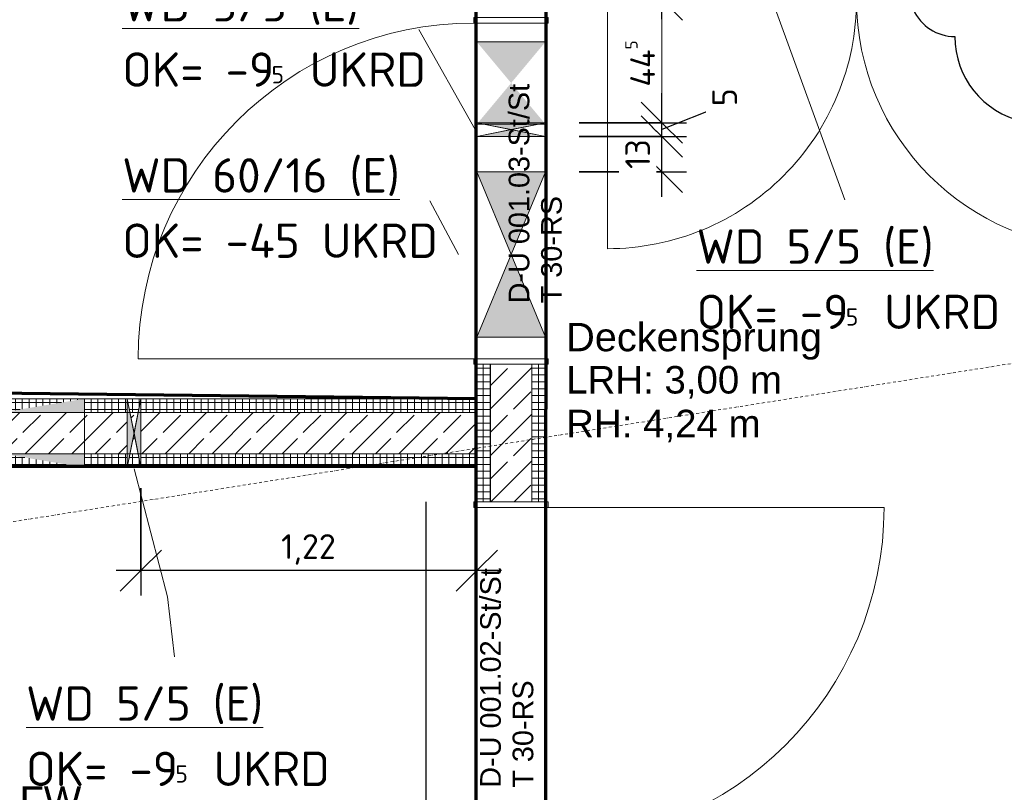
# Model space of a CAD drawing. Header units: millimetres. Extents: x 1523 to 73204, y -91281 to 10268.
# Tile 34 of 120: x 31765 to 35343, y -66517 to -63709. Entities that reach past the tile are written whole.
import ezdxf

# ---------------------------------------------------------------- set-up
doc = ezdxf.new("R2010")
doc.units = ezdxf.units.MM
for name, pattern in [('CAx_nichtHalbton', [20001.0584, 10000, -0.5292, 10000, -0.5292]), ('IMPORT-STRICHPUNKT _7_', [20, 10, -5, 0, -5]), ('Verdeckt 2x', [3.572, 2.3813, -1.1907])]:
    doc.linetypes.add(name, pattern=pattern)
for name, color, linetype, lineweight, true_color in [('90 A--Achsraster _1_50_', 7, 'IMPORT-STRICHPUNKT _7_', 13, 0x656565), ('97 A--Etiketten _ Deckensprung', 7, 'Continuous', 13, 0x656565), ('AD', 1, 'Continuous', 13, 0xff0000), ('G-____-REVC-OTLN', 1, 'Continuous', 25, 0xff0000), ('Neubau_10 A--Wand innen _tragend_', 7, 'Continuous', 13, 0x656565), ('Neubau_20 A--Gründungsbelag', 7, 'Continuous', 13, 0x656565), ('Neubau_80 A--Raum', 7, 'Continuous', 13, 0x656565), ('Xref_706_5_--_ÜP_-1_000_16_Übersichtsplan UG_IFC 2025_01_13_dwg', 7, 'Continuous', 13, 0x767676), ('XX', 7, 'Continuous', 18, 0x804040)]:
    doc.layers.add(name, color=color, linetype=linetype, lineweight=lineweight, true_color=true_color)
for name, color, linetype, lineweight in [('AD_Detail', 7, 'Continuous', 13), ('Ax-50_BM-Bem', 7, 'Continuous', 9), ('Ax_BM-Bem', 7, 'Continuous', 9), ('GB_HLS-OBJ', 7, 'Continuous', 18), ('M-EQPM-___-IDEN', 7, 'Continuous', 9)]:
    doc.layers.add(name, color=color, linetype=linetype, lineweight=lineweight)
doc.styles.add('Arial', font='arial.ttf', dxfattribs={"height": 75})
doc.styles.add('Arial_6', font='arial.ttf', dxfattribs={"height": 100})
doc.styles.add('Arial_B_1', font='txt', dxfattribs={"height": 103.174603})
doc.styles.add('ISOCPEUR', font='isocpeur.ttf', dxfattribs={"height": 125})
doc.styles.add('ISOCPEUR_2', font='isocpeur.ttf', dxfattribs={"height": 62.5})
doc.styles.add('ISOCPEUR_3', font='isocpeur.ttf', dxfattribs={"height": 90})
doc.dimstyles.new('KI_1_8_mm_Isocpeur__cm_m__Aufrundung_auf_5_mm_ELT_Gesamtbemaßung', dxfattribs={"dimscale": 304.8, "dimtxt": 89.638306, "dimasz": 0.492126, "dimexe": 0.295276, "dimexo": 0.0625, "dimgap": 0.049213, "dimtad": 1, "dimdec": 1, "dimlfac": 0.1, "dimrnd": 0.5, "dimdsep": 46, "dimtxsty": 'ISOCPEUR_3', "dimblk1": 'OBLIQUE', "dimblk2": 'OBLIQUE', "dimsah": 1, "dimcen": 0.09, "dimdle": 0.295276, "dimadec": 0, "dimazin": 0, "dimtfac": 1, "dimtdec": 4, "dimtix": 1, "dimtmove": 0, "dimatfit": 3, "dimfxl": 0.984252, "dimfxlon": 1, "dimtvp": 1, "dimtfill": 1, "dimtolj": 1, "dimtzin": 0, "dimlwd": 25, "dimlwe": 25, "dimarcsym": 2})
doc.dimstyles.new('KI_1_8_mm_Isocpeur__cm_m__Aufrundung_auf_5_mm_ELT_Gesamtbemaßung_1', dxfattribs={"dimscale": 304.8, "dimtxt": 89.638306, "dimasz": 0.492126, "dimexe": 0.295276, "dimexo": 0.0625, "dimgap": 0.049213, "dimtad": 1, "dimlfac": 0.001, "dimrnd": 0.005, "dimzin": 0, "dimdsep": 46, "dimtxsty": 'ISOCPEUR_3', "dimblk1": 'OBLIQUE', "dimblk2": 'OBLIQUE', "dimsah": 1, "dimcen": 0.09, "dimdle": 0.295276, "dimadec": 0, "dimazin": 0, "dimtfac": 1, "dimtdec": 4, "dimtix": 1, "dimtmove": 0, "dimatfit": 3, "dimfxl": 0.984252, "dimfxlon": 1, "dimtvp": 1, "dimtfill": 1, "dimtolj": 1, "dimtzin": 0, "dimlwd": 25, "dimlwe": 25, "dimarcsym": 2})
doc.dimstyles.new('KI_1_8_mm_Isocpeur__cm_m__Aufrundung_auf_5_mm_ELT_Gesamtbemaßung_2', dxfattribs={"dimscale": 304.8, "dimtxt": 89.638306, "dimasz": 0.492126, "dimexe": 0.295276, "dimexo": 0.0625, "dimgap": 0.049213, "dimtad": 1, "dimdec": 1, "dimlfac": 0.1, "dimrnd": 0.5, "dimdsep": 46, "dimtxsty": 'ISOCPEUR_3', "dimblk1": 'OBLIQUE', "dimblk2": 'OBLIQUE', "dimsah": 1, "dimcen": 0.09, "dimdle": 0.295276, "dimadec": 0, "dimazin": 0, "dimtfac": 1, "dimtdec": 4, "dimtix": 1, "dimtmove": 1, "dimatfit": 3, "dimfxl": 0.984252, "dimfxlon": 1, "dimtvp": 1, "dimtfill": 1, "dimtolj": 1, "dimtzin": 0, "dimlwd": 25, "dimlwe": 25, "dimarcsym": 2})
pattern_1 = [(131.336, (0, 0), (90.10192, 79.25683), []), (131.336, (-45.05, -39.63), (90.10192, 79.25683), [90, -30])]
pattern_2 = [(356.336, (0, 0), (1.597632, 24.948899), []), (86.336, (0, 0), (-24.948899, 1.597632), [])]
pattern_3 = [(86.336, (0, 0), (-24.948899, 1.597632), []), (176.336, (0, 0), (1.597632, 24.948899), [])]

# ---------------------------------------------------------------- blocks, each defined once
blk = doc.blocks.new('SuD_WD_RB Allgemein - SuD_WD_RB Allgemein-38426110-SuD_-1UG gesamt Plot  - Blatt 7')
at = {"layer": 'AD', "lineweight": 18}
blk.add_hatch(color=256, dxfattribs=at).paths.add_polyline_path([(-125, 0), (-250, -300), (0, -300)])
at = {"layer": 'AD_Detail', "lineweight": 18, "true_color": 0xff0000}
blk.add_hatch(color=1, dxfattribs=at).paths.add_polyline_path([(0, 300), (-250, 300), (-125, 0)])
at = {"layer": 'AD', "color": 7}
for p, q in [((-250, -300), (0, 300)), ((-250, 300), (0, -300)), ((-250, -300), (-250, 300)), ((-250, 300), (0, 300)), ((0, 300), (0, -300)), ((0, -300), (-250, -300))]:
    blk.add_line(p, q, dxfattribs=at)
at = {"layer": 'AD_Detail'}
for p, q in [((0, 300), (-250, 300)), ((-250, 300), (-125, 0)), ((-125, 0), (0, 300)), ((-125, 0), (-250, -300)), ((0, -300), (-125, 0)), ((-250, -300), (0, -300))]:
    blk.add_line(p, q, dxfattribs=at)
blk = doc.blocks.new('SuD_WD_RB Allgemein - SuD_WD_RB Allgemein-37078954-SuD_-1UG gesamt Plot  - Blatt 7')
at = {"layer": 'AD', "lineweight": 18}
blk.add_hatch(color=256, dxfattribs=at).paths.add_polyline_path([(-250, -25), (0, -25), (-125, 0)])
at = {"layer": 'AD_Detail', "lineweight": 18, "true_color": 0xff0000}
blk.add_hatch(color=1, dxfattribs=at).paths.add_polyline_path([(-250, 25), (-125, 0), (0, 25)])
at = {"layer": 'AD', "color": 7}
for p, q in [((-250, -25), (0, 25)), ((-250, 25), (0, -25)), ((-250, -25), (-250, 25)), ((-250, 25), (0, 25)), ((0, 25), (0, -25)), ((0, -25), (-250, -25))]:
    blk.add_line(p, q, dxfattribs=at)
at = {"layer": 'AD_Detail'}
for p, q in [((0, 25), (-250, 25)), ((-250, 25), (-125, 0)), ((-125, 0), (0, 25)), ((-125, 0), (-250, -25)), ((-250, -25), (0, -25)), ((0, -25), (-125, 0))]:
    blk.add_line(p, q, dxfattribs=at)
blk = doc.blocks.new('SuD_WD_RB Allgemein - SuD_WD_RB Allgemein-40731871-SuD_-1UG gesamt Plot  - Blatt 7')
at = {"layer": 'AD', "lineweight": 18}
blk.add_hatch(color=256, dxfattribs=at).paths.add_polyline_path([(0, -25), (-125, 0), (-250, -25)])
at = {"layer": 'AD_Detail', "lineweight": 18, "true_color": 0xff0000}
blk.add_hatch(color=1, dxfattribs=at).paths.add_polyline_path([(0, 25), (-250, 25), (-125, 0)])
at = {"layer": 'AD', "color": 7}
for p, q in [((-250, -25), (0, 25)), ((-250, 25), (0, -25)), ((-250, -25), (-250, 25)), ((-250, 25), (0, 25)), ((0, 25), (0, -25)), ((0, -25), (-250, -25))]:
    blk.add_line(p, q, dxfattribs=at)
at = {"layer": 'AD_Detail'}
for p, q in [((0, 25), (-250, 25)), ((-250, 25), (-125, 0)), ((-125, 0), (0, 25)), ((-125, 0), (-250, -25)), ((-250, -25), (0, -25)), ((0, -25), (-125, 0))]:
    blk.add_line(p, q, dxfattribs=at)
blk = doc.blocks.new('Xref_706_5_--_ÜP_-1_000_11_Übersichtsplan UG_IFC 2024_09_30_dwg_Tür Ol 1-Fl 27_3-41959637-SuD_-1UG gesamt Plot  - Blatt 7')
at = {"layer": 'Neubau_10 A--Wand innen _tragend_', "color": 9, "true_color": 0xcbcbcb}
blk.add_line((610, 10), (610, 1230), dxfattribs=at)
at = {"layer": 'Neubau_10 A--Wand innen _tragend_', "color": 9, "true_color": 0xcbcbcb, "flags": 128}
for points in [[(-630, -260), (-610, -260), (-610, 10), (-630, 10)], [(630, -260), (610, -260), (610, 10), (630, 10)], [(630, -250), (630, -200), (630, -50), (630, 0), (630, -50), (630, -200)], [(-630, -250), (-630, -200), (-630, -50), (-630, 0), (-630, -50), (-630, -200)]]:
    blk.add_lwpolyline(points, close=True, dxfattribs=at)
at = {"layer": 'Neubau_10 A--Wand innen _tragend_', "color": 9, "true_color": 0xcbcbcb}
blk.add_arc((610, 10), 1220, 90, 180, dxfattribs=at)
blk = doc.blocks.new('Xref_706_5_--_ÜP_-1_000_11_Übersichtsplan UG_IFC 2024_09_30_dwg_Tür Ol 2-Fl 27_2-41959636-SuD_-1UG gesamt Plot  - Blatt 7')
at = {"layer": 'Neubau_10 A--Wand innen _tragend_', "color": 9, "true_color": 0xcbcbcb}
for p, q in [((-905, 0), (-905, 905)), ((905, 0), (905, 905))]:
    blk.add_line(p, q, dxfattribs=at)
at = {"layer": 'Neubau_10 A--Wand innen _tragend_', "color": 9, "true_color": 0xcbcbcb, "flags": 128}
for points in [[(-1005, -50), (-905, -50), (-905, 0), (-1005, 0), (-1005, -50), (-1005, 0), (-1005, -50), (-1005, -200), (-1005, -250)], [(1005, -50), (905, -50), (905, 0), (1005, 0), (1005, -50), (1005, 0), (1005, -50), (1005, -200), (1005, -250)]]:
    blk.add_lwpolyline(points, dxfattribs=at)
at = {"layer": 'Neubau_10 A--Wand innen _tragend_', "color": 9, "true_color": 0xcbcbcb}
for centre, start, end in [((-905, 0), 360, 90), ((905, 0), 90, 180)]:
    blk.add_arc(centre, 905, start, end, dxfattribs=at)
blk = doc.blocks.new('Xref_706_5_--_ÜP_-1_000_11_Übersichtsplan UG_IFC 2024_09_30_dwg_Standard-Rastermarker_26-41960580-SuD_-1UG gesamt Plot  - Blatt 7')
at = {"layer": '90 A--Achsraster _1_50_', "color": 9, "true_color": 0xcbcbcb}
blk.add_line((0, 0), (40099.1, 0), dxfattribs=at)
blk = doc.blocks.new('Xref_706_5_--_ÜP_-1_000_11_Übersichtsplan UG_IFC 2024_09_30_dwg_Standard-Rastermarker_31-41960585-SuD_-1UG gesamt Plot  - Blatt 7')
at = {"layer": '90 A--Achsraster _1_50_', "color": 9, "true_color": 0xcbcbcb}
blk.add_line((0, 0), (53500.2, 0), dxfattribs=at)
blk = doc.blocks.new('Xref_706_5_--_ÜP_-1_000_16_Übersichtsplan UG_IFC 2025_01_13_dwg-35469238-SuD_-1UG gesamt Plot  - Blatt 7')
at = {"layer": 'Neubau_10 A--Wand innen _tragend_', "true_color": 0xededed}
blk.add_hatch(color=7, dxfattribs=at).paths.add_polyline_path([(57860.6, -96979.5), (57718.9, -96845.1), (57702.9, -97094.6)])
h = blk.add_hatch(color=7, dxfattribs=at)
h.paths.add_polyline_path([(58016.4, -96894.4), (58018.3, -96864.3), (58012.9, -96868.3)])
h.paths.add_polyline_path([(58002.3, -97113.8), (58004.3, -97083.7), (57997.5, -97109.2)])
h.paths.add_polyline_path([(58012, -96868.9), (57860.6, -96979.5), (57996.6, -97108.4)])
at = {"layer": 'Neubau_10 A--Wand innen _tragend_', "true_color": 0xcbcbcb}
h = blk.add_hatch(dxfattribs=at)
h.set_pattern_fill('FP_7', color=9, style=0, pattern_type=2)
h.set_pattern_definition(pattern_2)
h.paths.add_polyline_path([(59013.1, -96928), (58888.4, -96920), (58885.2, -96969.9), (59009.9, -96977.9)])
h = blk.add_hatch(dxfattribs=at)
h.set_pattern_fill('FP_7', color=9, style=0, pattern_type=2)
h.set_pattern_definition(pattern_2)
h.paths.add_polyline_path([(59059.8, -96981.1), (59013.1, -96928), (59009.9, -96977.9)])
h = blk.add_hatch(dxfattribs=at)
h.set_pattern_fill('FP_7', color=9, style=0, pattern_type=2)
h.set_pattern_definition(pattern_2)
h.paths.add_polyline_path([(59387.3, -96952), (59013.1, -96928), (59059.8, -96981.1), (59384.1, -97001.9)])
h = blk.add_hatch(dxfattribs=at)
h.set_pattern_fill('FP_4', color=9, style=0, pattern_type=2)
h.set_pattern_definition(pattern_1)
h.paths.add_polyline_path([(59000.3, -97127.6), (59009.9, -96977.9), (58885.2, -96969.9), (58875.6, -97119.6)])
h = blk.add_hatch(dxfattribs=at)
h.set_pattern_fill('FP_4', color=9, style=0, pattern_type=2)
h.set_pattern_definition(pattern_1)
h.paths.add_polyline_path([(59059.8, -96981.1), (59009.9, -96977.9), (59000.3, -97127.6), (59050.2, -97130.8)])
h = blk.add_hatch(dxfattribs=at)
h.set_pattern_fill('FP_4', color=9, style=0, pattern_type=2)
h.set_pattern_definition(pattern_1)
h.paths.add_polyline_path([(59199.9, -97140.4), (59059.8, -96981.1), (59050.2, -97130.8)])
h = blk.add_hatch(dxfattribs=at)
h.set_pattern_fill('FP_4', color=9, style=0, pattern_type=2)
h.set_pattern_definition(pattern_1)
h.paths.add_polyline_path([(59377.8, -97101.7), (59384.1, -97001.9), (59059.8, -96981.1), (59199.9, -97140.4), (59374.6, -97151.6)])
at = {"layer": 'Neubau_10 A--Wand innen _tragend_', "true_color": 0xededed}
h = blk.add_hatch(color=7, dxfattribs=at)
h.paths.add_polyline_path([(58029.3, -96990.3), (58029.3, -96990.3), (58029.3, -96990.3)])
h.paths.add_polyline_path([(57997.5, -97109.2), (57997.5, -97109.2), (57996.3, -97113.4)])
at = {"layer": 'Neubau_10 A--Wand innen _tragend_', "true_color": 0xcbcbcb}
h = blk.add_hatch(dxfattribs=at)
h.set_pattern_fill('FP_7', color=9, style=0, pattern_type=2)
h.set_pattern_definition(pattern_2)
h.paths.add_polyline_path([(59000.3, -97127.6), (58875.6, -97119.6), (58872.4, -97169.5), (58997.1, -97177.5)])
h = blk.add_hatch(dxfattribs=at)
h.set_pattern_fill('FP_7', color=9, style=0, pattern_type=2)
h.set_pattern_definition(pattern_2)
h.paths.add_polyline_path([(59047, -97180.7), (59050.2, -97130.8), (59000.3, -97127.6), (58997.1, -97177.5)])
h = blk.add_hatch(dxfattribs=at)
h.set_pattern_fill('FP_7', color=9, style=0, pattern_type=2)
h.set_pattern_definition(pattern_2)
h.paths.add_polyline_path([(59196.7, -97190.3), (59199.9, -97140.4), (59050.2, -97130.8), (59047, -97180.7)])
h = blk.add_hatch(dxfattribs=at)
h.set_pattern_fill('FP_7', color=9, style=0, pattern_type=2)
h.set_pattern_definition(pattern_2)
h.paths.add_polyline_path([(59246.6, -97193.5), (59199.9, -97140.4), (59196.7, -97190.3)])
h = blk.add_hatch(dxfattribs=at)
h.set_pattern_fill('FP_7', color=9, style=0, pattern_type=2)
h.set_pattern_definition(pattern_2)
h.paths.add_polyline_path([(59374.6, -97151.6), (59199.9, -97140.4), (59246.6, -97193.5), (59371.4, -97201.5)])
h = blk.add_hatch(dxfattribs=at)
h.set_pattern_fill('FP_12', color=9, style=0, pattern_type=2)
h.set_pattern_definition(pattern_3)
h.paths.add_polyline_path([(58889.8, -99635.7), (58936.8, -98902.2), (58906.1, -98599.6), (58810.2, -100096.5), (58879.3, -99800.3), (58884.1, -99725.5)])
h.paths.add_polyline_path([(58860.1, -100099.7), (58810.2, -100096.5), (58773.5, -100670.3), (58823.4, -100673.5)])
h.paths.add_polyline_path([(58919.2, -98395), (58906.1, -98599.6), (58956, -98602.8), (58965.9, -98448.1), (58916, -98444.9), (58966.5, -98438.1), (58968.4, -98408.2)])
h.paths.add_polyline_path([(59047, -97180.7), (58997.1, -97177.5), (58919.2, -98395), (58969.1, -98398.2), (59031.1, -97429.5)])
h = blk.add_hatch(dxfattribs=at)
h.set_pattern_fill('FP_4', color=9, style=0, pattern_type=2)
h.set_pattern_definition(pattern_1)
h.paths.add_polyline_path([(59009.8, -100109.3), (59115.6, -98457.7), (58965.9, -98448.1), (58823.4, -100673.5), (58973.1, -100683.1)])
h.paths.add_polyline_path([(59118.8, -98407.8), (59196.7, -97190.3), (59047, -97180.7), (58969.1, -98398.2)])
h.paths.add_polyline_path([(59118.1, -98417.8), (59042.3, -98427.9), (59116.2, -98447.7), (59117.2, -98432.7)])
h.paths.add_polyline_path([(59042.3, -98427.9), (58968.4, -98408.2), (58966.5, -98438.1)])
h = blk.add_hatch(dxfattribs=at)
h.set_pattern_fill('FP_12', color=9, style=0, pattern_type=2)
h.set_pattern_definition(pattern_3)
h.paths.add_polyline_path([(59059.7, -100112.5), (59155.6, -98615.6), (59086.5, -98911.8), (59029, -99809.9), (59036.7, -99885.6)])
h.paths.add_polyline_path([(59023, -100686.3), (59059.7, -100112.5), (59009.8, -100109.3), (58973.1, -100683.1)])
h.paths.add_polyline_path([(59168.7, -98411), (59118.1, -98417.8), (59116.2, -98447.7), (59165.5, -98460.9), (59115.6, -98457.7), (59105.7, -98612.4), (59155.6, -98615.6), (59167.1, -98435.9)])
h.paths.add_polyline_path([(59230.7, -97442.2), (59246.6, -97193.5), (59196.7, -97190.3), (59118.8, -98407.8), (59168.7, -98411)])
at = {"layer": 'Neubau_10 A--Wand innen _tragend_', "true_color": 0xededed}
h = blk.add_hatch(color=7, dxfattribs=at)
h.paths.add_polyline_path([(59155.6, -98615.6), (59105.7, -98612.4), (59086.5, -98911.8)])
h.paths.add_polyline_path([(58936.8, -98902.2), (58956, -98602.8), (58906.1, -98599.6)])
at = {"layer": '90 A--Achsraster _1_50_', "color": 161, "true_color": 0xaaaaff, "flags": 128}
blk.add_lwpolyline([(41194.5, -96037.6), (81171.8, -98597.4), (80508.1, -98554.9)], dxfattribs=at)
at = {"layer": 'Neubau_10 A--Wand innen _tragend_', "color": 9, "true_color": 0xcbcbcb}
for p, q in [((57718.9, -96845.1), (57702.9, -97094.6)), ((58012.3, -96863.9), (57996.3, -97113.4)), ((58002.3, -97113.8), (58018.3, -96864.3)), ((58046.2, -97116.6), (58062.2, -96867.1)), ((58190.9, -96875.4), (58175, -97124.8)), ((58773.7, -97163.2), (58789.7, -96913.7)), ((58885.2, -96969.9), (59384.1, -97001.9)), ((58875.6, -97119.6), (59374.6, -97151.6)), ((58823.4, -100673.5), (59047, -97180.7)), ((58973.1, -100683.1), (59196.7, -97190.3))]:
    blk.add_line(p, q, dxfattribs=at)
at = {"layer": 'Neubau_10 A--Wand innen _tragend_', "color": 9, "true_color": 0xcbcbcb, "flags": 128}
for points in [[(58919.2, -98395), (58997.1, -97177.5), (58872.4, -97169.5), (58888.4, -96920), (59013.1, -96928), (59387.3, -96952), (59371.4, -97201.5), (59246.6, -97193.5), (58997.1, -97177.5)], [(58916, -98444.9), (58965.9, -98448.1), (59115.6, -98457.7), (59165.5, -98460.9), (59168.7, -98411), (59246.6, -97193.5)], [(59168.7, -98411), (59118.8, -98407.8), (58969.1, -98398.2), (58919.2, -98395), (58916, -98444.9), (58906.1, -98599.6)], [(58824.6, -99872), (58874.5, -99875.2), (59024.2, -99884.8), (59074.1, -99888), (59093.3, -99588.6), (59155.6, -98615.6), (59165.5, -98460.9)], [(59155.6, -98615.6), (59105.7, -98612.4), (58956, -98602.8), (58906.1, -98599.6), (58843.8, -99572.6)]]:
    blk.add_lwpolyline(points, dxfattribs=at)
at = {"layer": 'Neubau_20 A--Gründungsbelag', "color": 9, "true_color": 0xcbcbcb, "flags": 128}
blk.add_lwpolyline([(44940.3, -94017.8), (44811.9, -96023.7), (45061.4, -96039.7), (45045.7, -96284.2), (57300.6, -97068.9), (57324.6, -96694.6), (57574.1, -96710.6), (57566.1, -96835.3), (57630.9, -96839.5), (57615, -97089), (57550.1, -97084.8), (57534.1, -97334.3), (49370.8, -96811.6), (49049.7, -101827.3), (58649.3, -102610.4), (58997.1, -97177.5), (58872.4, -97169.5), (58888.4, -96920), (59387.3, -96952), (59371.4, -97201.5), (59246.6, -97193.5), (58962.4, -101632.8), (59022.2, -101636.6), (58966.6, -102505.8)], dxfattribs=at)
for name, p, rotation in [('Xref_706_5_--_ÜP_-1_000_11_Übersichtsplan UG_IFC 2024_09_30_dwg_Standard-Rastermarker_31-41960585-SuD_-1UG gesamt Plot  - Blatt 7', (60649.5, -112955.4), 95.33628353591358), ('Xref_706_5_--_ÜP_-1_000_11_Übersichtsplan UG_IFC 2024_09_30_dwg_Tür Ol 2-Fl 27_2-41959636-SuD_-1UG gesamt Plot  - Blatt 7', (57638.3, -95707.7), 266.3362835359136), ('Xref_706_5_--_ÜP_-1_000_11_Übersichtsplan UG_IFC 2024_09_30_dwg_Standard-Rastermarker_26-41960580-SuD_-1UG gesamt Plot  - Blatt 7', (81211.7, -98599.9), 176.3362835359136)]:
    blk.add_blockref(name, p, dxfattribs=dict(rotation=rotation))
at = {"extrusion": (0, 0, -1), "zscale": -0.9999999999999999}
for p, rotation in [((-60016.1, -96992.2), 3.663716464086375), ((-58243.7, -97129.2), 183.6637164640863)]:
    blk.add_blockref('Xref_706_5_--_ÜP_-1_000_11_Übersichtsplan UG_IFC 2024_09_30_dwg_Tür Ol 1-Fl 27_3-41959637-SuD_-1UG gesamt Plot  - Blatt 7', p, dxfattribs=dict(at, rotation=rotation))
at = {"layer": '97 A--Etiketten _ Deckensprung', "attachment_point": 1, "rotation": 86.3363, "line_spacing_factor": 0.941778}
for s, insert, char_height, width, style in [('Deckensprung', (58743, -96835.6), 103.175, 1165.496, 'Arial_B_1'), ('LRH: 3,00 m', (58899.4, -96845.6), 100, 936.559, 'Arial_6'), ('RH: 4,24 m', (59058.2, -96855.7), 100, 843.515, 'Arial_6')]:
    blk.add_mtext(s, dxfattribs=dict(at, insert=insert, char_height=char_height, width=width, style=style))
at = {"layer": 'Neubau_10 A--Wand innen _tragend_', "char_height": 75, "attachment_point": 1, "rotation": 176.3363, "line_spacing_factor": 0.941778, "style": 'Arial'}
for s, insert, width in [('T 30-RS', (58666.5, -96921.9), 465.533), ('D-U 001.03-St/St', (58659, -97039.5), 953.103), ('T 30-RS', (60416.3, -97137.7), 465.533), ('D-U 001.02-St/St', (60408.8, -97255.4), 953.103)]:
    blk.add_mtext(s, dxfattribs=dict(at, insert=insert, width=width))
at = {"layer": 'Neubau_80 A--Raum', "insert": (60253.9, -99596.5), "char_height": 103.17, "width": 1041.845, "attachment_point": 1, "rotation": 86.3363, "line_spacing_factor": 0.941778, "style": 'Arial_B_1'}
blk.add_mtext('NSHV SV FW', dxfattribs=at)
blk = doc.blocks.new('DIMBLOCK16-SuD_-1UG gesamt Plot  - Blatt 7')
at = {"layer": 'Ax-50_BM-Bem', "lineweight": 25}
for p, q in [((34098, -64133.4), (34023, -64058.4)), ((33798, -64133.4), (34188, -64133.4)), ((34098, -64133.4), (33798, -64133.4)), ((34098, -64352.4), (34098, -64133.4)), ((34098, -64133.4), (34173, -64208.4)), ((34098, -64262.4), (34023, -64187.4)), ((33798, -64262.4), (34188, -64262.4)), ((34098, -64262.4), (33798, -64262.4)), ((34098, -64262.4), (34173, -64337.4))]:
    blk.add_line(p, q, dxfattribs=at)
at = {"layer": 'Ax-50_BM-Bem', "color": 0, "lineweight": 25, "insert": (33965.4, -64251.7), "char_height": 90, "width": 129.077, "attachment_point": 1, "rotation": 90, "line_spacing_factor": 1.149209, "style": 'ISOCPEUR_3', "bg_fill": 3, "box_fill_scale": 1.25, "bg_fill_color": 256, "bg_fill_true_color": 13158600, "bg_fill_transparency": 0}
blk.add_mtext('13', dxfattribs=at)
blk = doc.blocks.new('_Oblique')
at = {"color": 0, "linetype": 'ByBlock', "lineweight": -2}
blk.add_line((-0.5, -0.5), (0.5, 0.5), dxfattribs=at)
blk = doc.blocks.new('DIMBLOCK17-SuD_-1UG gesamt Plot  - Blatt 7')
at = {"layer": 'Ax-50_BM-Bem', "lineweight": 25}
for p, q in [((34098, -64083.4), (34023, -64008.4)), ((34313, -64023.7), (34098, -64108.4)), ((34313, -64023.7), (34313, -64023.7)), ((34098, -64133.4), (34023, -64058.4)), ((33798, -64083.4), (34188, -64083.4)), ((34098, -64083.4), (33798, -64083.4)), ((34098, -64133.4), (34098, -64083.4)), ((34098, -64083.4), (34173, -64158.4)), ((33798, -64133.4), (34188, -64133.4)), ((34098, -64133.4), (33798, -64133.4)), ((34098, -64133.4), (34173, -64208.4))]:
    blk.add_line(p, q, dxfattribs=at)
at = {"layer": 'Ax-50_BM-Bem', "color": 0, "lineweight": 25, "insert": (34281.6, -64023.7), "char_height": 90, "width": 75.295, "attachment_point": 1, "rotation": 90, "line_spacing_factor": 1.149209, "style": 'ISOCPEUR_3', "bg_fill": 3, "box_fill_scale": 1.25, "bg_fill_color": 256, "bg_fill_true_color": 13158600, "bg_fill_transparency": 0}
blk.add_mtext('5', dxfattribs=at)
blk = doc.blocks.new('DIMBLOCK18-SuD_-1UG gesamt Plot  - Blatt 7')
at = {"layer": 'Ax-50_BM-Bem', "lineweight": 25}
for p, q in [((34098, -63636.2), (34023, -63561.2)), ((34098, -64083.4), (34098, -63546.2)), ((33798, -63636.2), (34188, -63636.2)), ((34098, -63636.2), (33798, -63636.2)), ((34098, -63636.2), (34173, -63711.2)), ((34098, -64083.4), (34023, -64008.4)), ((33798, -64083.4), (34188, -64083.4)), ((34098, -64083.4), (33798, -64083.4)), ((34098, -64083.4), (34173, -64158.4))]:
    blk.add_line(p, q, dxfattribs=at)
at = {"layer": 'Ax-50_BM-Bem', "color": 0, "lineweight": 25, "insert": (33965.4, -63952.6), "char_height": 90, "width": 222.657, "attachment_point": 1, "rotation": 90, "line_spacing_factor": 1.149209, "style": 'ISOCPEUR_3', "bg_fill": 3, "box_fill_scale": 1.25, "bg_fill_color": 256, "bg_fill_true_color": 13158600, "bg_fill_transparency": 0}
blk.add_mtext('44\\A2\\H0.5x;\\S5^  ;\\H2x;', dxfattribs=at)
blk = doc.blocks.new('DIMBLOCK19-SuD_-1UG gesamt Plot  - Blatt 7')
at = {"layer": 'Ax-50_BM-Bem', "lineweight": 25}
for p, q in [((32205.8, -65411.1), (32205.8, -65801.1)), ((32205.8, -65711.1), (32205.8, -65411.1)), ((32205.8, -65711.1), (32280.8, -65636.1)), ((33425.8, -66011.1), (33425.8, -65621.1)), ((33425.8, -65711.1), (33500.8, -65636.1)), ((33515.8, -65711.1), (32115.8, -65711.1)), ((32205.8, -65711.1), (32130.8, -65786.1)), ((33425.8, -65711.1), (33350.8, -65786.1)), ((33425.8, -65711.1), (33425.8, -66011.1))]:
    blk.add_line(p, q, dxfattribs=at)
at = {"layer": 'Ax-50_BM-Bem', "color": 0, "lineweight": 25, "insert": (32714.9, -65578.5), "char_height": 90, "width": 242.019, "attachment_point": 1, "line_spacing_factor": 1.149209, "style": 'ISOCPEUR_3', "bg_fill": 3, "box_fill_scale": 1.25, "bg_fill_color": 256, "bg_fill_true_color": 13158600, "bg_fill_transparency": 0}
blk.add_mtext('1,22', dxfattribs=at)
blk = doc.blocks.new('Family - ___-42520961-SuD_-1UG gesamt Plot  - Blatt 7')
at = {"layer": 'G-____-REVC-OTLN'}
for centre, radius, start, end in [((53328, -97632.9), 315.9, 263.6681, 58.4594), ((53129.5, -97928.7), 164.7, 221.8578, 353.6681)]:
    blk.add_arc(centre, radius, start, end, dxfattribs=at)

msp = doc.modelspace()

# ---------------------------------------------------------------- linework, layer by layer
at = {"layer": 'M-EQPM-___-IDEN'}
for p, q in [((34500.18, -63641.717), (34763.244, -64364.15)), ((33420.303, -64108.369), (33215.761, -63745.06)), ((33360.016, -64562.369), (33255.761, -64366.865)), ((32180.784, -65341.717), (32302.604, -65806.526)), ((32302.604, -65806.526), (32327.354, -66024.707))]:
    msp.add_line(p, q, dxfattribs=at)
at = {"layer": 'XX', "color": 7, "linetype": 'CAx_nichtHalbton', "lineweight": 70, "true_color": 0xffffff}
for p, q in [((33422.095, -63636.348), (33422.095, -68731.348)), ((33675.784, -69722.795), (33678.529, -63636.233)), ((33422.095, -65086.236), (28090.861, -65024.064)), ((28081.742, -65331.579), (33422.095, -65331.579))]:
    msp.add_line(p, q, dxfattribs=at)
at = {"layer": 'XX', "color": 9, "linetype": 'Verdeckt 2x', "true_color": 0xc0c0c0}
for p, q in [((33425.784, -63636.236), (33425.784, -64466.236)), ((33675.784, -63636.236), (33675.784, -69726.236)), ((33425.784, -64466.236), (33425.784, -65086.236)), ((33425.784, -65086.236), (28977.398, -65086.236)), ((33425.784, -65336.236), (28977.398, -65336.236)), ((33425.784, -68736.236), (33425.784, -65336.236))]:
    msp.add_line(p, q, dxfattribs=at)
at = {"layer": 'XX', "color": 94, "lineweight": 25, "true_color": 0x00a400}
for p, q in [((33240.784, -65461.236), (33240.784, -66701.236)), ((33425.784, -65461.236), (33425.784, -66701.236))]:
    msp.add_line(p, q, dxfattribs=at)

# ---------------------------------------------------------------- block references
at = {"layer": 'G-____-REVC-OTLN', "rotation": 276.3318582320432}
msp.add_blockref('Family - ___-42520961-SuD_-1UG gesamt Plot  - Blatt 7', (126634.737, 0), dxfattribs=at)
at = {"layer": 'GB_HLS-OBJ'}
for name, p, rotation in [('SuD_WD_RB Allgemein - SuD_WD_RB Allgemein-37078954-SuD_-1UG gesamt Plot  - Blatt 7', (33425.784, -64108.369), 180), ('SuD_WD_RB Allgemein - SuD_WD_RB Allgemein-38426110-SuD_-1UG gesamt Plot  - Blatt 7', (33425.784, -64562.369), 180), ('SuD_WD_RB Allgemein - SuD_WD_RB Allgemein-40731871-SuD_-1UG gesamt Plot  - Blatt 7', (32180.784, -65336.236), 270.0000000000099)]:
    msp.add_blockref(name, p, dxfattribs=dict(at, rotation=rotation))
at = {"layer": 'Xref_706_5_--_ÜP_-1_000_16_Übersichtsplan UG_IFC 2025_01_13_dwg', "color": 9, "true_color": 0xcbcbcb, "rotation": 273.6637164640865}
msp.add_blockref('Xref_706_5_--_ÜP_-1_000_16_Übersichtsplan UG_IFC 2025_01_13_dwg-35469238-SuD_-1UG gesamt Plot  - Blatt 7', (126634.737, 0), dxfattribs=at)

# ---------------------------------------------------------------- texts
at = {"layer": 'M-EQPM-___-IDEN', "color": 1, "true_color": 0xff0000, "attachment_point": 1}
for s, insert, char_height, width, style in [('\\LWD 5/5 (E)', (32137.761, -63590.698), 125, 1026.16, 'ISOCPEUR'), ('OK= -9', (32137.761, -63827.962), 125, 657.38375, 'ISOCPEUR'), (' UKRD', (32739.688, -63827.962), 125, 573.20656, 'ISOCPEUR'), ('5', (32680.156, -63877.966), 62.5, 72.15187, 'ISOCPEUR_2'), ('\\LWD 60/16 (E)', (32137.761, -64212.502), 125, 1210.54812, 'ISOCPEUR'), ('OK= -45 UKRD', (32137.761, -64449.766), 125, 1350.84344, 'ISOCPEUR'), ('\\LWD 5/5 (E)', (34224.244, -64470.867), 125, 1026.16, 'ISOCPEUR'), ('OK= -9', (34224.244, -64708.13), 125, 657.38375, 'ISOCPEUR'), (' UKRD', (34826.171, -64708.13), 125, 573.20656, 'ISOCPEUR'), ('5', (34766.64, -64758.135), 62.5, 72.15187, 'ISOCPEUR_2'), ('\\LWD 5/5 (E)', (31788.354, -66131.423), 125, 1026.16, 'ISOCPEUR'), ('OK= -9', (31788.354, -66368.687), 125, 657.38375, 'ISOCPEUR'), (' UKRD', (32390.281, -66368.687), 125, 573.20656, 'ISOCPEUR'), ('5', (32330.75, -66418.691), 62.5, 72.15187, 'ISOCPEUR_2')]:
    msp.add_mtext(s, dxfattribs=dict(at, insert=insert, char_height=char_height, width=width, style=style))

# ---------------------------------------------------------------- next in the draw order: dimensions: what is measured, and where the dimension line sits
at = {"layer": 'Ax_BM-Bem', "lineweight": 25}
dim = msp.add_linear_dim(base=(34097.995, -64133.369), p1=(33797.995, -64262.369), p2=(33797.995, -64133.369), angle=90, dimstyle='KI_1_8_mm_Isocpeur__cm_m__Aufrundung_auf_5_mm_ELT_Gesamtbemaßung', override={"dimpost": '<>', "dimfxl": 129}, dxfattribs=at)
dim.commit()
dim.dimension.update_dxf_attribs({"geometry": 'DIMBLOCK16-SuD_-1UG gesamt Plot  - Blatt 7', "text_midpoint": (34037.995, -64197.869)})
dim = msp.add_linear_dim(base=(32205.784, -65711.078), p1=(33425.784, -66011.078), p2=(32205.784, -65411.078), dimstyle='KI_1_8_mm_Isocpeur__cm_m__Aufrundung_auf_5_mm_ELT_Gesamtbemaßung_1', override={"dimpost": '<>', "dimfxl": 1359.558752}, dxfattribs=at)
dim.commit()
dim.dimension.update_dxf_attribs({"geometry": 'DIMBLOCK19-SuD_-1UG gesamt Plot  - Blatt 7', "text_midpoint": (32815.784, -65651.078)})

# ---------------------------------------------------------------- next in the draw order: dimensions: what is measured, and where the dimension line sits
dim = msp.add_linear_dim(base=(34097.995, -64083.369), p1=(33797.995, -64133.369), p2=(33797.995, -64083.369), angle=90, dimstyle='KI_1_8_mm_Isocpeur__cm_m__Aufrundung_auf_5_mm_ELT_Gesamtbemaßung_2', override={"dimpost": '<>', "dimfxl": 50}, dxfattribs=at)
dim.commit()
dim.dimension.update_dxf_attribs({"geometry": 'DIMBLOCK17-SuD_-1UG gesamt Plot  - Blatt 7', "text_midpoint": (34341.629, -63986.091), "dimtype": 160, "text_rotation": 90})

# ---------------------------------------------------------------- next in the draw order: dimensions: what is measured, and where the dimension line sits
dim = msp.add_linear_dim(base=(34097.995, -63636.236), p1=(33797.995, -64083.369), p2=(33797.995, -63636.236), angle=90, text='\\A1;44\\Q;{\\A1;{\\H0.5x;\\S5^ ;}}', dimstyle='KI_1_8_mm_Isocpeur__cm_m__Aufrundung_auf_5_mm_ELT_Gesamtbemaßung', override={"dimpost": '<>', "dimfxl": 447.133134}, dxfattribs=at)
dim.commit()
dim.dimension.update_dxf_attribs({"geometry": 'DIMBLOCK18-SuD_-1UG gesamt Plot  - Blatt 7', "text_midpoint": (34037.995, -63859.803)})

doc.saveas('drawing.dxf')
